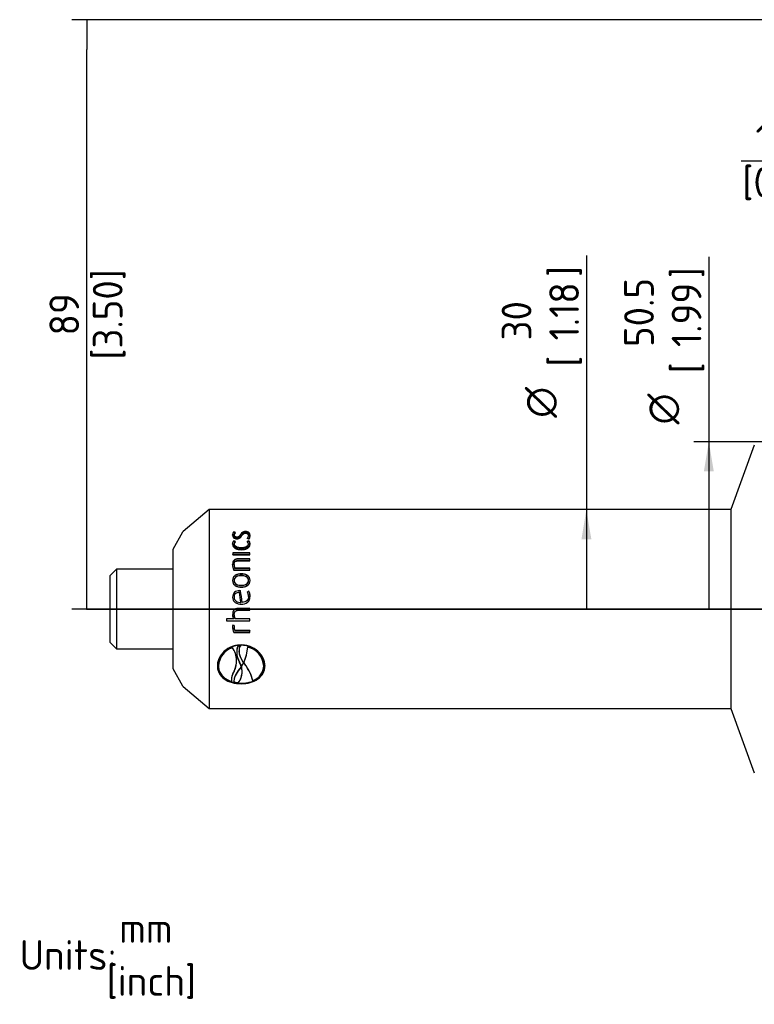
# Paper-space layout 'Invenitec-A4' of a CAD drawing. Header units: millimetres. Extents: x -55 to 247, y -30 to 262.
# Tile 2 of 14: x -49 to 37, y 90 to 206. Entities that reach past the tile are written whole.
import ezdxf
from ezdxf.entities.mleader import LeaderData, LeaderLine
from ezdxf.enums import TextEntityAlignment as Align
from ezdxf.lldxf.tags import DXFTag
from ezdxf.math import Vec2, Vec3

# ---------------------------------------------------------------- set-up
doc = ezdxf.new("R2010")
doc.units = ezdxf.units.MM
for name, color, linetype in [('Default', 7, 'Continuous'), ('DV3_Default', 7, 'Continuous'), ('SRV-X5-A103-B15T', 7, 'Continuous')]:
    doc.layers.add(name, color=color, linetype=linetype)
doc.styles.add('SEACAD_Solid_Edge_ISO', font='seiso.ttf')
doc.styles.add('SEACAD_Solid_Edge_ISO1_Symbols', font='semeci1.ttf')
tags = doc.linetypes.add('CENTER2', pattern=[28.575, 19.05, -3.175, 3.175, -3.175]).pattern_tags.tags
tags[10:11] = [DXFTag(74, 4), DXFTag(75, 0), DXFTag(340, '0'), DXFTag(46, 0.0), DXFTag(50, 0.0), DXFTag(44, 0.0), DXFTag(45, 0.0)]
tags[8:9] = [DXFTag(74, 4), DXFTag(75, 0), DXFTag(340, '0'), DXFTag(46, 0.0), DXFTag(50, 0.0), DXFTag(44, 0.0), DXFTag(45, 0.0)]
tags[6:7] = [DXFTag(74, 4), DXFTag(75, 0), DXFTag(340, '0'), DXFTag(46, 0.0), DXFTag(50, 0.0), DXFTag(44, 0.0), DXFTag(45, 0.0)]
tags[4:5] = [DXFTag(74, 4), DXFTag(75, 0), DXFTag(340, '0'), DXFTag(46, 0.0), DXFTag(50, 0.0), DXFTag(44, 0.0), DXFTag(45, 0.0)]
tags = doc.linetypes.add('HIDDEN2', pattern=[4.7625, 3.175, -1.5875]).pattern_tags.tags
tags[6:7] = [DXFTag(74, 4), DXFTag(75, 0), DXFTag(340, '0'), DXFTag(46, 0.0), DXFTag(50, 0.0), DXFTag(44, 0.0), DXFTag(45, 0.0)]
tags[4:5] = [DXFTag(74, 4), DXFTag(75, 0), DXFTag(340, '0'), DXFTag(46, 0.0), DXFTag(50, 0.0), DXFTag(44, 0.0), DXFTag(45, 0.0)]
doc.dimstyles.new('Rheonics_Publish', dxfattribs={"dimtxt": 3.5, "dimasz": 3.5, "dimexe": 1.75, "dimexo": 0, "dimgap": 0.875, "dimtad": 1, "dimdec": 0, "dimlfac": 1.282051, "dimdsep": 46, "dimtxsty": 'SEACAD_Solid_Edge_ISO', "dimblk1": '_SE_FILLED', "dimblk2": '_SE_FILLED', "dimsah": 1, "dimcen": 1.75, "dimazin": 0, "dimtfac": 0.5, "dimtdec": 3, "dimtmove": 0, "dimatfit": 3, "dimfxl": 1, "dimarcsym": 0})

# ---------------------------------------------------------------- blocks, each defined once
blk = doc.blocks.new('SE6')
at = {"layer": 'DV3_Default', "color": 7, "linetype": 'CENTER2'}
blk.add_line((13.89, 81.53), (195.48, 81.53), dxfattribs=at)
at = {"layer": 'SRV-X5-A103-B15T', "color": 7, "linetype": 'Continuous'}
for p, q in [((92.52, 100.81), (89.76, 93.23)), ((28.33, 93.23), (25.26, 90.65)), ((28.33, 93.23), (28.33, 69.83)), ((89.76, 93.23), (28.33, 93.23)), ((89.76, 93.23), (89.76, 69.83)), ((25.19, 90.57), (24.03, 88.55)), ((31.21, 90.56), (31.21, 90.62)), ((31.37, 90.56), (31.21, 90.62)), ((32.59, 90.6), (32.59, 90.66)), ((31.21, 89.51), (31.21, 89.56)), ((31.37, 89.5), (31.21, 89.56)), ((31.25, 90.23), (31.25, 90.29)), ((31.59, 89.94), (31.59, 90)), ((32, 90.23), (32, 90.29)), ((32.83, 89.87), (33, 89.81)), ((33, 89.56), (32.83, 89.5)), ((32.95, 90.14), (32.95, 90.2)), ((33, 89.51), (33, 89.56)), ((24.03, 88.55), (24.03, 74.51)), ((31.11, 88.14), (31.11, 87.96)), ((33.1, 88.14), (31.11, 88.14)), ((31.26, 89.17), (31.26, 89.22)), ((32.1, 88.69), (32.1, 88.74)), ((32.95, 89.17), (32.95, 89.22)), ((33.1, 87.96), (33.1, 88.14)), ((33.1, 88.09), (31.11, 88.09)), ((31.11, 87.96), (33.1, 87.96)), ((31.73, 87.41), (31.73, 87.45)), ((33.1, 87.45), (31.73, 87.45)), ((33.1, 87.41), (31.73, 87.41)), ((31.74, 87.26), (33.1, 87.26)), ((33.1, 87.26), (33.1, 87.45)), ((17.4, 86.21), (16.62, 85.43)), ((17.4, 86.21), (17.4, 76.85)), ((24.03, 86.21), (17.4, 86.21)), ((31.21, 86.14), (33.1, 86.14)), ((31.26, 86.74), (31.26, 86.78)), ((31.34, 86.31), (31.34, 86.34)), ((33.1, 86.34), (31.34, 86.34)), ((33.1, 86.31), (31.34, 86.31)), ((33.1, 86.14), (33.1, 86.34)), ((16.62, 85.43), (16.62, 77.63)), ((31.26, 84.88), (31.26, 84.9)), ((32.1, 85.65), (32.1, 85.68)), ((32.95, 84.88), (32.95, 84.9)), ((31.9, 83.68), (31.9, 83.69)), ((32.01, 83.68), (32.01, 83.69)), ((32.1, 84.31), (32.1, 84.32)), ((33, 83.63), (32.83, 83.56)), ((33, 83.62), (32.83, 83.55)), ((33, 83.62), (33, 83.63)), ((31.25, 82.93), (31.25, 82.94)), ((32.22, 82.3), (32.22, 82.31)), ((32.95, 83.02), (32.95, 83.03)), ((31.73, 81.6), (31.73, 81.6)), ((33.1, 81.6), (31.73, 81.6)), ((33.1, 81.6), (31.73, 81.6)), ((31.74, 81.38), (31.74, 81.38)), ((31.74, 81.38), (33.1, 81.38)), ((31.74, 81.38), (33.1, 81.38)), ((32.06, 82.29), (32.06, 82.3)), ((33.1, 81.38), (33.1, 81.6)), ((30.37, 80.36), (30.37, 80.14)), ((31.21, 80.36), (30.37, 80.36)), ((30.37, 80.15), (33.1, 80.15)), ((30.37, 80.14), (33.1, 80.14)), ((31.21, 80.37), (31.21, 80.36)), ((31.26, 80.83), (31.26, 80.83)), ((33.1, 80.36), (31.39, 80.36)), ((33.1, 80.14), (33.1, 80.36)), ((31.27, 79.56), (31.09, 79.61)), ((31.26, 79.45), (31.26, 79.44)), ((33.1, 78.98), (31.34, 78.98)), ((33.1, 78.77), (33.1, 78.98)), ((31.21, 78.79), (31.21, 78.77)), ((31.21, 78.79), (33.1, 78.79)), ((31.21, 78.77), (33.1, 78.77)), ((16.62, 77.63), (17.4, 76.85)), ((17.4, 76.85), (24.03, 76.85)), ((31.05, 77.01), (31.06, 76.97)), ((31.69, 77.17), (31.69, 77.13)), ((31.99, 77.19), (31.99, 77.16)), ((32.86, 77.09), (32.86, 77.05)), ((31.56, 75.45), (31.55, 75.48)), ((31.57, 76.4), (31.57, 76.36)), ((24.03, 74.51), (25.19, 72.49)), ((29.4, 74.85), (29.4, 74.81)), ((29.4, 74.76), (29.41, 74.72)), ((32.09, 74.73), (31.9, 74.48)), ((32.09, 74.7), (31.9, 74.44)), ((31.9, 74.48), (31.9, 74.44)), ((32.09, 74.76), (32.09, 74.73)), ((32.09, 74.75), (32.09, 74.7)), ((32.09, 74.73), (32.09, 74.7)), ((32.11, 74.7), (32.11, 74.73)), ((32.19, 74.18), (32.19, 74.22)), ((32.38, 75.21), (32.38, 75.17)), ((32.39, 75.23), (32.39, 75.2)), ((32.39, 75.23), (32.39, 75.19)), ((32.39, 75.2), (32.39, 75.16)), ((32.39, 75.19), (32.39, 75.16)), ((32.39, 75.16), (32.54, 74.96)), ((34.76, 74.89), (34.76, 74.93)), ((31.23, 73.07), (31.23, 73.03)), ((25.26, 72.41), (28.33, 69.83)), ((30.94, 73.03), (30.94, 72.99)), ((32.08, 72.79), (32.08, 72.74)), ((28.33, 69.83), (89.76, 69.83)), ((89.76, 69.83), (92.52, 62.24))]:
    blk.add_line(p, q, dxfattribs=at)
at = {"layer": 'SRV-X5-A103-B15T', "color": 7, "linetype": 'HIDDEN2'}
for p, q in [((31.37, 90.5), (31.37, 90.56)), ((32.59, 90.46), (32.59, 90.52)), ((31.08, 90.22), (31.08, 90.28)), ((31.37, 89.45), (31.37, 89.5)), ((31.59, 89.79), (31.59, 89.85)), ((32.16, 90.17), (32.16, 90.22)), ((32.83, 89.81), (32.83, 89.87)), ((32.83, 89.45), (32.83, 89.5)), ((33, 89.76), (33, 89.81)), ((33.13, 90.14), (33.13, 90.2)), ((31.08, 89.16), (31.08, 89.21)), ((32.1, 88.51), (32.1, 88.56)), ((33.13, 89.16), (33.13, 89.21)), ((31.11, 87.91), (31.11, 87.96)), ((31.11, 87.91), (33.1, 87.91)), ((31.74, 87.22), (31.74, 87.26)), ((31.74, 87.22), (33.1, 87.22)), ((33.1, 87.91), (33.1, 87.96)), ((33.1, 87.22), (33.1, 87.26)), ((31.08, 86.74), (31.08, 86.78)), ((31.21, 86.11), (31.21, 86.14)), ((31.21, 86.11), (33.1, 86.11)), ((33.1, 86.11), (33.1, 86.14)), ((31.08, 84.88), (31.08, 84.9)), ((32.1, 85.45), (32.1, 85.47)), ((33.13, 84.88), (33.13, 84.9)), ((31.88, 83.47), (31.88, 83.49)), ((32.1, 84.1), (32.1, 84.11)), ((32.83, 83.55), (32.83, 83.56)), ((32.83, 83.55), (32.83, 83.55)), ((31.08, 82.93), (31.08, 82.94)), ((33.13, 83.01), (33.13, 83.02)), ((32.1, 82.1), (32.1, 82.1)), ((30.37, 80.37), (30.37, 80.36)), ((31.21, 80.37), (30.37, 80.37)), ((31.08, 80.86), (31.08, 80.86)), ((31.39, 80.37), (31.39, 80.36)), ((33.1, 80.37), (31.39, 80.37)), ((33.1, 80.37), (33.1, 80.36)), ((31.08, 79.46), (31.08, 79.44)), ((31.09, 79.62), (31.09, 79.61)), ((31.27, 79.57), (31.09, 79.62)), ((31.26, 79.43), (31.26, 79.42)), ((31.27, 79.57), (31.27, 79.56)), ((31.34, 79), (31.34, 78.98)), ((33.1, 79), (31.34, 79)), ((33.1, 79), (33.1, 78.98)), ((31.87, 76.52), (31.87, 76.49)), ((32.08, 77.3), (32.08, 77.27)), ((29.29, 74.86), (29.29, 74.81)), ((31.26, 74.23), (31.26, 74.19)), ((31.9, 75.27), (31.9, 75.23)), ((32.09, 74.79), (32.09, 74.76)), ((32.09, 74.79), (32.09, 74.75)), ((32.11, 74.74), (32.11, 74.77)), ((32.11, 74.77), (32.11, 74.73)), ((32.11, 74.74), (32.11, 74.7)), ((32.39, 75.2), (32.53, 75)), ((32.53, 75), (32.54, 74.96)), ((34.76, 74.85), (34.76, 74.81)), ((34.88, 74.86), (34.88, 74.81)), ((30.93, 73.16), (30.93, 73.12)), ((33.45, 73.11), (33.45, 73.07)), ((31.25, 72.94), (31.25, 72.9)), ((31.74, 72.87), (31.75, 72.83))]:
    blk.add_line(p, q, dxfattribs=at)
at = {"layer": 'SRV-X5-A103-B15T', "color": 7, "linetype": 'Continuous'}
for centre, radius, start, end in [((25.46, 90.41), 0.312, 130, 150), ((31.57, 90.28), 0.49, 136.2202, 179.8996), ((31.56, 90.22), 0.486, 135.9932, 176.8265), ((11.06, 29.09), 64.68, 71.7379, 71.8512), ((31.66, 90.27), 0.405, 134.3407, 177.9348), ((31.6, 89.21), 0.526, 137.8168, 179.5528), ((31.6, 89.15), 0.521, 137.5942, 175.8544), ((2.02, 4.82), 89.57, 70.8893, 70.978), ((31.68, 89.21), 0.425, 136.9881, 178.8957), ((32.36, 90.24), 0.593, 321.9129, 356.4144), ((32.52, 89.21), 0.424, 1.0563, 43.066), ((32.37, 90.18), 0.587, 327.0577, 356.3737), ((62.73, 1.25), 93.13, 108.6181, 108.7042), ((32.46, 90.22), 0.675, 322.9094, 358.6324), ((32.6, 89.21), 0.53, 0.5824, 42.0482), ((32.62, 89.16), 0.513, 2.3743, 42.7735), ((32.63, 86.78), 1.56, 180.0927, 204.1558), ((32.4, 86.77), 1.15, 179.4089, 201.6372), ((32.39, 86.73), 1.13, 179.4086, 201.7756), ((-654.14, -17.09), 693.36, 8.24157, 8.34081), ((31.92, 82.38), 1.31, 85.6581, 90.8158), ((31.92, 82.36), 1.32, 85.687, 90.8104), ((-587.69, -9.6), 626.68, 8.43334, 8.56096), ((-579.63, -9.02), 618.63, 8.48911, 8.61756), ((31.81, 83.04), 1.14, 359.4269, 27.0685), ((31.82, 83.05), 1.32, 358.815, 26.319), ((31.83, 83.04), 1.3, 358.8132, 26.484), ((32.19, 80.88), 1.12, 181.1189, 207.8385), ((32.18, 80.88), 1.1, 181.1361, 208.0074), ((32.22, 80.84), 0.962, 180.6672, 210.0157), ((31.56, 79.5), 0.485, 167.1929, 186.975), ((32.7, 79.44), 1.63, 179.5388, 203.6038), ((32.73, 79.43), 1.65, 179.5374, 203.4551), ((32.16, 79.42), 0.899, 170.9459, 180.2316), ((32.15, 79.43), 0.887, 171.7142, 178.9691), ((32.42, 79.4), 1.16, 179.2348, 201.0099), ((31.84, 74.7), 2.44, 108.7387, 176.4016), ((31.84, 74.66), 2.44, 108.732, 176.4123), ((28.91, 75.45), 2.64, 0.6341, 35.9785), ((28.91, 75.42), 2.65, 332.4405, 35.9701), ((33.87, 76.45), 2.3, 161.7672, 181.1786), ((33.88, 76.41), 2.3, 161.7666, 210.839), ((32.08, 74.37), 2.83, 91.7745, 97.9275), ((32.08, 74.33), 2.83, 91.7738, 97.9248), ((28.16, 77.28), 4.7, 334.0351, 357.6229), ((28.16, 77.25), 4.7, 334.0397, 357.6177), ((32.28, 74.67), 2.49, 5.8179, 76.5614), ((32.28, 74.64), 2.48, 4.0453, 76.5692), ((32.9, 73.12), 1.96, 146.753, 183.9276), ((30.17, 74.11), 2.03, 320.9349, 17.15), ((29.46, 73.95), 2.75, 17.0393, 27.7286), ((28.92, 76.94), 3.88, 325.3346, 332.9785), ((30.18, 74.14), 2.02, 2.1854, 16.6363), ((29.14, 72.16), 4.4, 11.9221, 39.4892), ((32.86, 74.88), 1.9, 288.0729, 357.9394), ((32.89, 73.16), 1.95, 180.5086, 183.9205), ((25.46, 72.65), 0.312, 210, 230), ((32.06, 76.64), 3.82, 257.742, 265.2584)]:
    blk.add_arc(centre, radius, start, end, dxfattribs=at)
at = {"layer": 'SRV-X5-A103-B15T', "color": 7, "linetype": 'HIDDEN2'}
for centre, radius, start, end in [((31.65, 90.21), 0.401, 134.1014, 177.8899), ((11.06, 29.09), 64.68, 71.7, 71.7379), ((31.56, 90.22), 0.486, 176.8265, 179.8603), ((31.68, 89.16), 0.421, 136.7623, 178.854), ((2.02, 4.82), 89.57, 70.8684, 70.8893), ((32.37, 90.18), 0.587, 321.6982, 327.0577), ((6.85, 15.07), 79.13, 70.7048, 70.8347), ((62.73, 1.25), 93.13, 108.7042, 108.7258), ((32.53, 89.16), 0.42, 1.098, 43.2917), ((32.47, 90.16), 0.667, 322.6961, 358.6067), ((31.6, 89.15), 0.521, 175.8544, 179.5152), ((32.62, 89.16), 0.513, 0.1173, 2.3743), ((32.61, 86.75), 1.54, 180.1018, 204.3046), ((-644.88, -16.41), 684.09, 8.29609, 8.39601), ((31.82, 83.03), 1.13, 359.43, 27.2369), ((32.21, 80.84), 0.951, 180.6809, 210.1981), ((31.55, 79.51), 0.474, 166.5706, 187.1281), ((32.15, 79.43), 0.887, 178.9691, 180.2329), ((32.41, 79.41), 1.15, 179.2323, 201.1454), ((32.15, 79.43), 0.887, 170.8857, 171.7142), ((28.91, 75.45), 2.64, 332.4328, 0.6341), ((33.87, 76.45), 2.3, 181.1786, 210.8381), ((32.89, 73.16), 1.95, 146.7211, 180.5086), ((30.18, 74.14), 2.02, 320.8854, 2.1854), ((29.46, 73.99), 2.75, 17.0469, 27.7357), ((28.92, 76.97), 3.88, 325.3198, 332.9704), ((30.18, 74.14), 2.02, 16.6363, 17.1708), ((29.14, 72.2), 4.4, 11.9441, 39.5052), ((32.86, 74.92), 1.9, 288.0231, 357.9325), ((32.28, 74.67), 2.49, 4.0561, 5.8179), ((32.06, 76.68), 3.83, 257.763, 265.2673)]:
    blk.add_arc(centre, radius, start, end, dxfattribs=at)
at = {"layer": 'SRV-X5-A103-B15T', "color": 7, "linetype": 'Continuous'}
for points, knots in [([(32.59, 90.66), (32.44, 90.66), (32.29, 90.62), (32.1, 90.47), (32.05, 90.38), (32, 90.29)], [0, 0, 0, 0, 0.5, 0.5, 1, 1, 1, 1]), ([(32.59, 90.6), (32.44, 90.6), (32.29, 90.56), (32.1, 90.41), (32.05, 90.32), (32, 90.23)], [0, 0, 0, 0, 0.5, 0.5, 1, 1, 1, 1]), ([(32.16, 90.22), (32.2, 90.29), (32.24, 90.36), (32.34, 90.45), (32.38, 90.48), (32.47, 90.51), (32.53, 90.52), (32.59, 90.52)], [0, 0, 0, 0, 0.5, 0.5, 0.75, 0.75, 1, 1, 1, 1]), ([(33.13, 90.2), (33.13, 90.31), (33.1, 90.43), (32.97, 90.56), (32.9, 90.6), (32.76, 90.65), (32.67, 90.66), (32.59, 90.66)], [0, 0, 0, 0, 0.5, 0.5, 0.75, 0.75, 1, 1, 1, 1]), ([(33.13, 90.17), (33.13, 90.27), (33.1, 90.37), (32.97, 90.5), (32.9, 90.54), (32.76, 90.59), (32.67, 90.6), (32.59, 90.6)], [0.041958, 0.041958, 0.041958, 0.041958, 0.5, 0.5, 0.75, 0.75, 1, 1, 1, 1]), ([(32.59, 90.52), (32.63, 90.52), (32.67, 90.51), (32.71, 90.5), (32.75, 90.49), (32.78, 90.48), (32.81, 90.46), (32.84, 90.45), (32.86, 90.43), (32.88, 90.41), (32.9, 90.38), (32.92, 90.35), (32.93, 90.31), (32.95, 90.28), (32.95, 90.24), (32.95, 90.2)], [0, 0, 0, 0, 0.194014, 0.194014, 0.194014, 0.355281, 0.355281, 0.355281, 0.515947, 0.515947, 0.515947, 0.745283, 0.745283, 0.745283, 1, 1, 1, 1]), ([(31.08, 90.28), (31.08, 90.18), (31.11, 90.07), (31.28, 89.9), (31.43, 89.85), (31.59, 89.85)], [0, 0, 0, 0, 0.5, 0.5, 1, 1, 1, 1]), ([(31.59, 90), (31.55, 90), (31.51, 90.01), (31.47, 90.02), (31.44, 90.03), (31.4, 90.04), (31.38, 90.06), (31.35, 90.07), (31.33, 90.09), (31.31, 90.11), (31.29, 90.14), (31.28, 90.16), (31.27, 90.19), (31.26, 90.22), (31.25, 90.25), (31.25, 90.29)], [0, 0, 0, 0, 0.193798, 0.193798, 0.193798, 0.383419, 0.383419, 0.383419, 0.554943, 0.554943, 0.554943, 0.747444, 0.747444, 0.747444, 1, 1, 1, 1]), ([(31.59, 89.94), (31.55, 89.95), (31.51, 89.95), (31.47, 89.96), (31.44, 89.97), (31.4, 89.98), (31.38, 90), (31.35, 90.02), (31.33, 90.04), (31.31, 90.06), (31.29, 90.08), (31.28, 90.11), (31.27, 90.13), (31.26, 90.16), (31.25, 90.2), (31.25, 90.23)], [0, 0, 0, 0, 0.195659, 0.195659, 0.195659, 0.387082, 0.387082, 0.387082, 0.559453, 0.559453, 0.559453, 0.75248, 0.75248, 0.75248, 1, 1, 1, 1]), ([(32, 90.29), (31.96, 90.22), (31.92, 90.15), (31.83, 90.07), (31.79, 90.04), (31.69, 90.01), (31.64, 90), (31.59, 90)], [0, 0, 0, 0, 0.5, 0.5, 0.75, 0.75, 1, 1, 1, 1]), ([(32, 90.23), (31.96, 90.16), (31.92, 90.1), (31.83, 90.01), (31.79, 89.98), (31.69, 89.95), (31.64, 89.95), (31.59, 89.94)], [0, 0, 0, 0, 0.5, 0.5, 0.75, 0.75, 1, 1, 1, 1]), ([(31.59, 89.85), (31.73, 89.85), (31.87, 89.89), (32.06, 90.04), (32.11, 90.13), (32.16, 90.22)], [0, 0, 0, 0, 0.5, 0.5, 1, 1, 1, 1]), ([(31.08, 89.21), (31.08, 89.02), (31.2, 88.83), (31.6, 88.6), (31.85, 88.56), (32.1, 88.56)], [0, 0, 0, 0, 0.5, 0.5, 1, 1, 1, 1]), ([(32.1, 88.74), (31.91, 88.74), (31.7, 88.76), (31.45, 88.88), (31.38, 88.94), (31.28, 89.07), (31.26, 89.15), (31.26, 89.22)], [0, 0, 0, 0, 0.5, 0.5, 0.75, 0.75, 1, 1, 1, 1]), ([(32.1, 88.69), (31.91, 88.69), (31.7, 88.71), (31.45, 88.83), (31.38, 88.89), (31.28, 89.02), (31.26, 89.1), (31.26, 89.17)], [0, 0, 0, 0, 0.5, 0.5, 0.75, 0.75, 1, 1, 1, 1]), ([(32.95, 89.22), (32.94, 89.15), (32.92, 89.07), (32.82, 88.94), (32.75, 88.88), (32.5, 88.76), (32.3, 88.74), (32.1, 88.74)], [0, 0, 0, 0, 0.25, 0.25, 0.5, 0.5, 1, 1, 1, 1]), ([(32.1, 88.56), (32.35, 88.56), (32.61, 88.6), (32.91, 88.77), (32.99, 88.85), (33.11, 89.02), (33.13, 89.12), (33.13, 89.21)], [0, 0, 0, 0, 0.5, 0.5, 0.75, 0.75, 1, 1, 1, 1]), ([(32.95, 89.17), (32.94, 89.1), (32.92, 89.02), (32.82, 88.89), (32.75, 88.83), (32.5, 88.71), (32.3, 88.69), (32.1, 88.69)], [0, 0, 0, 0, 0.25, 0.25, 0.5, 0.5, 1, 1, 1, 1]), ([(31.73, 87.45), (31.64, 87.44), (31.54, 87.43), (31.37, 87.37), (31.29, 87.32), (31.11, 87.12), (31.08, 86.95), (31.08, 86.78)], [0, 0, 0, 0, 0.25, 0.25, 0.5, 0.5, 1, 1, 1, 1]), ([(31.73, 87.41), (31.64, 87.4), (31.54, 87.39), (31.37, 87.33), (31.29, 87.28), (31.12, 87.09), (31.08, 86.93), (31.08, 86.77)], [0, 0, 0, 0, 0.25, 0.25, 0.5, 0.5, 0.9792721, 0.9792721, 0.9792721, 0.9792721]), ([(31.26, 86.78), (31.26, 86.83), (31.26, 86.87), (31.27, 86.92), (31.28, 86.97), (31.3, 87.01), (31.32, 87.06), (31.34, 87.09), (31.37, 87.12), (31.4, 87.15), (31.44, 87.18), (31.48, 87.2), (31.52, 87.22), (31.56, 87.24), (31.61, 87.25), (31.65, 87.25), (31.68, 87.26), (31.71, 87.26), (31.74, 87.26)], [0, 0, 0, 0, 0.193092, 0.193092, 0.193092, 0.388198, 0.388198, 0.388198, 0.55654, 0.55654, 0.55654, 0.724949, 0.724949, 0.724949, 0.893342, 0.893342, 0.893342, 1, 1, 1, 1]), ([(32.1, 85.68), (31.86, 85.67), (31.6, 85.63), (31.3, 85.44), (31.21, 85.35), (31.1, 85.14), (31.08, 85.02), (31.08, 84.9)], [0, 0, 0, 0, 0.5, 0.5, 0.75, 0.75, 1, 1, 1, 1]), ([(32.1, 85.65), (31.86, 85.65), (31.6, 85.61), (31.3, 85.41), (31.21, 85.33), (31.1, 85.12), (31.08, 85.01), (31.08, 84.89)], [0, 0, 0, 0, 0.5, 0.5, 0.75, 0.75, 0.9926267, 0.9926267, 0.9926267, 0.9926267]), ([(31.08, 84.9), (31.08, 84.78), (31.1, 84.67), (31.21, 84.45), (31.3, 84.36), (31.6, 84.16), (31.86, 84.12), (32.1, 84.11)], [0, 0, 0, 0, 0.25, 0.25, 0.5, 0.5, 1, 1, 1, 1]), ([(32.1, 85.47), (31.91, 85.47), (31.71, 85.45), (31.45, 85.31), (31.38, 85.25), (31.28, 85.09), (31.26, 85), (31.26, 84.9)], [0, 0, 0, 0, 0.5, 0.5, 0.75, 0.75, 1, 1, 1, 1]), ([(31.26, 84.9), (31.26, 84.81), (31.28, 84.71), (31.38, 84.55), (31.45, 84.49), (31.71, 84.35), (31.91, 84.33), (32.1, 84.32)], [0, 0, 0, 0, 0.25, 0.25, 0.5, 0.5, 1, 1, 1, 1]), ([(31.26, 84.88), (31.26, 84.79), (31.28, 84.69), (31.38, 84.53), (31.45, 84.47), (31.71, 84.33), (31.91, 84.31), (32.1, 84.31)], [0, 0, 0, 0, 0.25, 0.25, 0.5, 0.5, 1, 1, 1, 1]), ([(33.13, 84.9), (33.13, 85.02), (33.11, 85.14), (33, 85.35), (32.91, 85.44), (32.6, 85.63), (32.35, 85.67), (32.1, 85.68)], [0, 0, 0, 0, 0.25, 0.25, 0.5, 0.5, 1, 1, 1, 1]), ([(33.13, 84.89), (33.13, 85.01), (33.11, 85.12), (33, 85.32), (32.91, 85.41), (32.6, 85.61), (32.35, 85.65), (32.1, 85.65)], [0.0083541, 0.0083541, 0.0083541, 0.0083541, 0.25, 0.25, 0.5, 0.5, 1, 1, 1, 1]), ([(32.95, 84.9), (32.95, 85), (32.93, 85.09), (32.83, 85.25), (32.75, 85.31), (32.5, 85.45), (32.3, 85.47), (32.1, 85.47)], [0, 0, 0, 0, 0.25, 0.25, 0.5, 0.5, 1, 1, 1, 1]), ([(32.1, 84.11), (32.35, 84.12), (32.6, 84.16), (32.91, 84.36), (33, 84.45), (33.11, 84.66), (33.13, 84.78), (33.13, 84.9)], [0, 0, 0, 0, 0.5, 0.5, 0.75, 0.75, 1, 1, 1, 1]), ([(32.1, 84.32), (32.3, 84.33), (32.5, 84.35), (32.75, 84.49), (32.83, 84.55), (32.93, 84.72), (32.95, 84.81), (32.95, 84.9)], [0, 0, 0, 0, 0.5, 0.5, 0.75, 0.75, 1, 1, 1, 1]), ([(32.1, 84.31), (32.3, 84.31), (32.49, 84.33), (32.75, 84.47), (32.83, 84.53), (32.93, 84.69), (32.95, 84.79), (32.95, 84.88)], [0, 0, 0, 0, 0.5, 0.5, 0.75, 0.75, 1, 1, 1, 1]), ([(31.9, 83.69), (31.68, 83.69), (31.47, 83.64), (31.23, 83.43), (31.17, 83.35), (31.09, 83.15), (31.08, 83.04), (31.08, 82.94)], [0, 0, 0, 0, 0.5, 0.5, 0.75, 0.75, 1, 1, 1, 1]), ([(31.9, 83.68), (31.68, 83.68), (31.47, 83.63), (31.23, 83.42), (31.17, 83.33), (31.09, 83.14), (31.08, 83.03), (31.08, 82.93)], [0, 0, 0, 0, 0.5, 0.5, 0.75, 0.75, 1, 1, 1, 1]), ([(31.88, 83.49), (31.83, 83.49), (31.78, 83.48), (31.72, 83.47), (31.65, 83.46), (31.57, 83.44), (31.51, 83.41), (31.46, 83.38), (31.42, 83.35), (31.38, 83.31), (31.35, 83.28), (31.32, 83.23), (31.3, 83.19), (31.28, 83.14), (31.26, 83.09), (31.26, 83.04), (31.25, 83.01), (31.25, 82.97), (31.25, 82.94)], [0, 0, 0, 0, 0.166755, 0.166755, 0.166755, 0.406192, 0.406192, 0.406192, 0.567934, 0.567934, 0.567934, 0.72967, 0.72967, 0.72967, 0.892007, 0.892007, 0.892007, 1, 1, 1, 1]), ([(31.08, 82.94), (31.08, 82.81), (31.1, 82.69), (31.21, 82.47), (31.29, 82.37), (31.6, 82.15), (31.85, 82.11), (32.1, 82.1)], [0, 0, 0, 0, 0.25, 0.25, 0.5, 0.5, 1, 1, 1, 1]), ([(31.25, 82.94), (31.25, 82.74), (31.35, 82.56), (31.67, 82.34), (31.86, 82.31), (32.06, 82.3)], [0, 0, 0, 0, 0.5, 0.5, 1, 1, 1, 1]), ([(31.25, 82.93), (31.25, 82.74), (31.35, 82.55), (31.67, 82.34), (31.86, 82.3), (32.06, 82.29)], [0, 0, 0, 0, 0.5, 0.5, 1, 1, 1, 1]), ([(32.1, 82.1), (32.37, 82.11), (32.64, 82.16), (32.94, 82.41), (33.02, 82.52), (33.11, 82.76), (33.13, 82.89), (33.13, 83.02)], [0, 0, 0, 0, 0.5, 0.5, 0.75, 0.75, 1, 1, 1, 1]), ([(32.95, 83.03), (32.95, 82.84), (32.89, 82.64), (32.61, 82.38), (32.41, 82.33), (32.22, 82.31)], [0, 0, 0, 0, 0.5, 0.5, 1, 1, 1, 1]), ([(32.95, 83.02), (32.95, 82.83), (32.89, 82.63), (32.61, 82.37), (32.41, 82.32), (32.22, 82.3)], [0, 0, 0, 0, 0.5, 0.5, 1, 1, 1, 1]), ([(31.73, 81.6), (31.64, 81.59), (31.54, 81.58), (31.37, 81.51), (31.29, 81.46), (31.12, 81.24), (31.08, 81.04), (31.08, 80.86)], [0, 0, 0, 0, 0.25, 0.25, 0.5, 0.5, 1, 1, 1, 1]), ([(31.26, 80.83), (31.26, 80.88), (31.27, 80.93), (31.28, 80.98), (31.29, 81.05), (31.31, 81.11), (31.34, 81.17), (31.36, 81.21), (31.39, 81.25), (31.43, 81.28), (31.46, 81.3), (31.5, 81.33), (31.54, 81.34), (31.59, 81.36), (31.65, 81.37), (31.7, 81.38), (31.71, 81.38), (31.73, 81.38), (31.74, 81.38)], [0, 0, 0, 0, 0.187615, 0.187615, 0.187615, 0.431464, 0.431464, 0.431464, 0.591642, 0.591642, 0.591642, 0.751885, 0.751885, 0.751885, 0.949139, 0.949139, 0.949139, 1, 1, 1, 1]), ([(31.26, 80.83), (31.26, 80.88), (31.27, 80.94), (31.28, 80.99), (31.29, 81.05), (31.31, 81.12), (31.34, 81.18), (31.36, 81.21), (31.39, 81.25), (31.43, 81.28), (31.46, 81.31), (31.5, 81.33), (31.54, 81.35), (31.59, 81.37), (31.65, 81.38), (31.7, 81.38), (31.71, 81.38), (31.73, 81.38), (31.74, 81.38)], [0, 0, 0, 0, 0.190235, 0.190235, 0.190235, 0.430767, 0.430767, 0.430767, 0.590913, 0.590913, 0.590913, 0.751066, 0.751066, 0.751066, 0.950249, 0.950249, 0.950249, 1, 1, 1, 1]), ([(32.08, 77.27), (31.9, 77.26), (31.71, 77.25), (31.36, 77.19), (31.18, 77.14), (30.67, 76.94), (30.37, 76.75), (29.85, 76.28), (29.64, 76.01), (29.43, 75.57), (29.37, 75.41), (29.3, 75.11), (29.29, 74.96), (29.29, 74.81)], [0, 0, 0, 0, 0.125, 0.125, 0.25, 0.25, 0.5, 0.5, 0.75, 0.75, 0.875, 0.875, 1, 1, 1, 1]), ([(32.38, 75.17), (32.18, 75.46), (32.01, 75.77), (31.89, 76.27), (31.87, 76.45), (31.88, 76.81), (31.92, 76.98), (31.99, 77.16)], [0, 0, 0, 0, 0.5, 0.5, 0.75, 0.75, 1, 1, 1, 1]), ([(32.38, 75.21), (32.18, 75.5), (32.01, 75.81), (31.9, 76.27), (31.88, 76.39), (31.87, 76.52)], [0, 0, 0, 0, 0.5, 0.5, 0.6822451, 0.6822451, 0.6822451, 0.6822451]), ([(34.88, 74.81), (34.87, 74.96), (34.86, 75.12), (34.79, 75.42), (34.73, 75.57), (34.52, 76.01), (34.32, 76.28), (33.8, 76.75), (33.49, 76.94), (32.98, 77.14), (32.8, 77.19), (32.45, 77.25), (32.26, 77.26), (32.08, 77.27)], [0, 0, 0, 0, 0.125, 0.125, 0.25, 0.25, 0.5, 0.5, 0.75, 0.75, 0.875, 0.875, 1, 1, 1, 1]), ([(29.29, 74.83), (29.29, 74.69), (29.31, 74.55), (29.38, 74.28), (29.43, 74.14), (29.64, 73.76), (29.85, 73.53), (30.37, 73.17), (30.68, 73.03), (31.18, 72.89), (31.36, 72.85), (31.72, 72.81), (31.9, 72.8), (32.08, 72.79)], [0.0072651, 0.0072651, 0.0072651, 0.0072651, 0.125, 0.125, 0.25, 0.25, 0.5, 0.5, 0.75, 0.75, 0.875, 0.875, 1, 1, 1, 1]), ([(29.29, 74.81), (29.29, 74.66), (29.3, 74.51), (29.38, 74.23), (29.43, 74.09), (29.64, 73.71), (29.84, 73.48), (30.36, 73.11), (30.67, 72.97), (31.18, 72.83), (31.36, 72.79), (31.72, 72.75), (31.9, 72.74), (32.08, 72.74)], [0, 0, 0, 0, 0.125, 0.125, 0.25, 0.25, 0.5, 0.5, 0.75, 0.75, 0.875, 0.875, 1, 1, 1, 1]), ([(29.4, 74.81), (29.41, 74.6), (29.44, 74.41), (29.58, 74.03), (29.69, 73.85), (29.96, 73.54), (30.12, 73.39), (30.5, 73.16), (30.72, 73.06), (30.94, 72.99)], [0, 0, 0, 0, 0.25, 0.25, 0.5, 0.5, 0.75, 0.75, 1, 1, 1, 1]), ([(31.9, 74.44), (31.69, 74.2), (31.51, 73.94), (31.27, 73.42), (31.21, 73.16), (31.25, 72.9)], [0, 0, 0, 0, 0.5, 0.5, 1, 1, 1, 1]), ([(31.9, 74.48), (31.69, 74.23), (31.51, 73.98), (31.29, 73.5), (31.23, 73.28), (31.24, 73.07)], [0, 0, 0, 0, 0.5, 0.5, 0.9151282, 0.9151282, 0.9151282, 0.9151282]), ([(32.08, 72.79), (32.26, 72.8), (32.45, 72.81), (32.81, 72.85), (32.98, 72.89), (33.49, 73.03), (33.8, 73.17), (34.31, 73.53), (34.52, 73.76), (34.73, 74.14), (34.79, 74.28), (34.86, 74.55), (34.87, 74.7), (34.87, 74.84)], [0, 0, 0, 0, 0.125, 0.125, 0.25, 0.25, 0.5, 0.5, 0.75, 0.75, 0.875, 0.875, 0.9951798, 0.9951798, 0.9951798, 0.9951798]), ([(32.08, 72.74), (32.26, 72.74), (32.45, 72.75), (32.81, 72.8), (32.98, 72.83), (33.49, 72.97), (33.79, 73.11), (34.32, 73.48), (34.52, 73.71), (34.73, 74.1), (34.79, 74.23), (34.86, 74.52), (34.87, 74.66), (34.88, 74.81)], [0, 0, 0, 0, 0.125, 0.125, 0.25, 0.25, 0.5, 0.5, 0.75, 0.75, 0.875, 0.875, 1, 1, 1, 1])]:
    blk.add_open_spline(points, degree=3, knots=knots, dxfattribs=at)
at = {"layer": 'SRV-X5-A103-B15T', "color": 7, "linetype": 'HIDDEN2'}
for points, knots in [([(32.16, 90.17), (32.2, 90.23), (32.24, 90.3), (32.34, 90.39), (32.38, 90.42), (32.47, 90.45), (32.53, 90.46), (32.59, 90.46)], [0, 0, 0, 0, 0.5, 0.5, 0.75, 0.75, 1, 1, 1, 1]), ([(32.59, 90.46), (32.63, 90.46), (32.67, 90.45), (32.72, 90.44), (32.75, 90.43), (32.78, 90.42), (32.81, 90.4), (32.84, 90.39), (32.86, 90.37), (32.88, 90.35), (32.9, 90.32), (32.92, 90.29), (32.94, 90.25), (32.95, 90.22), (32.95, 90.18), (32.95, 90.14)], [0, 0, 0, 0, 0.195845, 0.195845, 0.195845, 0.357847, 0.357847, 0.357847, 0.51927, 0.51927, 0.51927, 0.747915, 0.747915, 0.747915, 1, 1, 1, 1]), ([(31.08, 90.22), (31.08, 90.12), (31.11, 90.01), (31.29, 89.84), (31.43, 89.79), (31.59, 89.79)], [0, 0, 0, 0, 0.5, 0.5, 1, 1, 1, 1]), ([(31.59, 89.79), (31.73, 89.79), (31.87, 89.83), (32.06, 89.98), (32.11, 90.08), (32.16, 90.17)], [0, 0, 0, 0, 0.5, 0.5, 1, 1, 1, 1]), ([(31.08, 89.16), (31.08, 88.97), (31.2, 88.78), (31.6, 88.55), (31.85, 88.52), (32.1, 88.51)], [0, 0, 0, 0, 0.5, 0.5, 1, 1, 1, 1]), ([(32.1, 88.51), (32.35, 88.52), (32.61, 88.55), (32.91, 88.72), (32.99, 88.8), (33.11, 88.97), (33.13, 89.06), (33.13, 89.16)], [0, 0, 0, 0, 0.5, 0.5, 0.75, 0.75, 1, 1, 1, 1]), ([(31.26, 86.74), (31.26, 86.79), (31.26, 86.84), (31.27, 86.88), (31.28, 86.93), (31.3, 86.98), (31.32, 87.02), (31.34, 87.05), (31.37, 87.09), (31.4, 87.11), (31.44, 87.14), (31.48, 87.16), (31.52, 87.18), (31.56, 87.2), (31.61, 87.21), (31.65, 87.21), (31.68, 87.22), (31.71, 87.22), (31.74, 87.22)], [0, 0, 0, 0, 0.191866, 0.191866, 0.191866, 0.385725, 0.385725, 0.385725, 0.553964, 0.553964, 0.553964, 0.722235, 0.722235, 0.722235, 0.891223, 0.891223, 0.891223, 1, 1, 1, 1]), ([(31.08, 84.88), (31.08, 84.76), (31.1, 84.64), (31.21, 84.43), (31.3, 84.34), (31.6, 84.14), (31.86, 84.1), (32.1, 84.1)], [0, 0, 0, 0, 0.25, 0.25, 0.5, 0.5, 1, 1, 1, 1]), ([(32.1, 85.45), (31.91, 85.44), (31.71, 85.42), (31.45, 85.29), (31.38, 85.23), (31.28, 85.07), (31.26, 84.97), (31.26, 84.88)], [0, 0, 0, 0, 0.5, 0.5, 0.75, 0.75, 1, 1, 1, 1]), ([(32.95, 84.88), (32.95, 84.97), (32.93, 85.07), (32.83, 85.23), (32.75, 85.29), (32.5, 85.42), (32.3, 85.44), (32.1, 85.45)], [0, 0, 0, 0, 0.25, 0.25, 0.5, 0.5, 1, 1, 1, 1]), ([(32.1, 84.1), (32.35, 84.1), (32.6, 84.14), (32.91, 84.34), (33, 84.43), (33.11, 84.64), (33.13, 84.76), (33.13, 84.88)], [0, 0, 0, 0, 0.5, 0.5, 0.75, 0.75, 1, 1, 1, 1]), ([(31.88, 83.47), (31.83, 83.47), (31.78, 83.47), (31.72, 83.46), (31.65, 83.45), (31.57, 83.43), (31.51, 83.39), (31.46, 83.37), (31.42, 83.34), (31.38, 83.3), (31.35, 83.27), (31.32, 83.22), (31.3, 83.18), (31.28, 83.13), (31.26, 83.08), (31.26, 83.03), (31.25, 83), (31.25, 82.96), (31.25, 82.93)], [0, 0, 0, 0, 0.165583, 0.165583, 0.165583, 0.406311, 0.406311, 0.406311, 0.568259, 0.568259, 0.568259, 0.730263, 0.730263, 0.730263, 0.891946, 0.891946, 0.891946, 1, 1, 1, 1]), ([(31.08, 82.93), (31.08, 82.8), (31.1, 82.68), (31.21, 82.46), (31.3, 82.36), (31.6, 82.15), (31.85, 82.1), (32.1, 82.1)], [0, 0, 0, 0, 0.25, 0.25, 0.5, 0.5, 1, 1, 1, 1]), ([(32.1, 82.1), (32.36, 82.1), (32.64, 82.15), (32.94, 82.4), (33.02, 82.51), (33.11, 82.75), (33.13, 82.88), (33.13, 83.01)], [0, 0, 0, 0, 0.5, 0.5, 0.75, 0.75, 1, 1, 1, 1]), ([(31.42, 81.53), (31.35, 81.5), (31.29, 81.45), (31.12, 81.24), (31.08, 81.05), (31.08, 80.86)], [0.2897517, 0.2897517, 0.2897517, 0.2897517, 0.5, 0.5, 1, 1, 1, 1]), ([(32.08, 77.3), (31.9, 77.29), (31.71, 77.28), (31.36, 77.22), (31.18, 77.17), (30.68, 76.97), (30.36, 76.78), (29.85, 76.32), (29.64, 76.05), (29.43, 75.61), (29.38, 75.46), (29.3, 75.16), (29.29, 75.01), (29.29, 74.86)], [0, 0, 0, 0, 0.125, 0.125, 0.25, 0.25, 0.5, 0.5, 0.75, 0.75, 0.875, 0.875, 1, 1, 1, 1]), ([(31.87, 76.52), (31.87, 76.57), (31.87, 76.62), (31.88, 76.84), (31.92, 77.02), (31.99, 77.19)], [0.6822451, 0.6822451, 0.6822451, 0.6822451, 0.75, 0.75, 1, 1, 1, 1]), ([(34.88, 74.86), (34.87, 75.01), (34.86, 75.16), (34.78, 75.46), (34.73, 75.61), (34.52, 76.05), (34.31, 76.32), (33.79, 76.79), (33.48, 76.97), (32.98, 77.17), (32.8, 77.22), (32.45, 77.28), (32.26, 77.29), (32.08, 77.3)], [0, 0, 0, 0, 0.125, 0.125, 0.25, 0.25, 0.5, 0.5, 0.75, 0.75, 0.875, 0.875, 1, 1, 1, 1]), ([(29.41, 74.76), (29.42, 74.58), (29.45, 74.41), (29.58, 74.06), (29.68, 73.89), (29.95, 73.57), (30.12, 73.43), (30.5, 73.2), (30.71, 73.1), (30.94, 73.03)], [0.0357345, 0.0357345, 0.0357345, 0.0357345, 0.25, 0.25, 0.5, 0.5, 0.75, 0.75, 1, 1, 1, 1])]:
    blk.add_open_spline(points, degree=3, knots=knots, dxfattribs=at)
for points in [[(33.13, 90.14), (33.13, 90.15), (33.13, 90.16), (33.13, 90.17)], [(31.08, 86.77), (31.08, 86.76), (31.08, 86.75), (31.08, 86.74)], [(31.08, 84.89), (31.08, 84.89), (31.08, 84.88), (31.08, 84.88)], [(33.13, 84.88), (33.13, 84.88), (33.13, 84.89), (33.13, 84.89)], [(29.29, 74.86), (29.29, 74.85), (29.29, 74.84), (29.29, 74.83)], [(34.87, 74.84), (34.88, 74.85), (34.88, 74.85), (34.88, 74.86)], [(31.24, 73.07), (31.24, 73.03), (31.24, 72.98), (31.25, 72.94)]]:
    blk.add_open_spline(points, degree=3, dxfattribs=at)
at = {"layer": 'SRV-X5-A103-B15T', "color": 7, "linetype": 'Continuous'}
for points in [[(31.73, 81.6), (31.65, 81.59), (31.57, 81.59), (31.49, 81.56)], [(29.4, 74.85), (29.4, 74.82), (29.4, 74.79), (29.41, 74.76)]]:
    blk.add_open_spline(points, degree=3, dxfattribs=at)
blk = doc.blocks.new('_SE_FILLED')
at = {"color": 0}
blk.add_line((0, 0), (-1, 0), dxfattribs=at)
blk.add_solid([(0, 0), (-1, -0.1665), (-1, 0.1665), (0, 0)], dxfattribs=at)
blk = doc.blocks.new('DMBLK63')
at = {"layer": 'Default', "color": 0, "linetype": 'Continuous', "lineweight": -2, "transparency": 16777216}
for p, q in [((54.75, 206.21), (-43.25, 206.21)), ((-41.5, 140.33), (-41.5, 202.71)), ((140.08, 136.83), (-43.25, 136.83))]:
    blk.add_line(p, q, dxfattribs=at)
at = {"layer": 'Defpoints', "color": 0, "linetype": 'Continuous', "transparency": 16777216}
for p in [(-41.5, 206.21), (54.75, 206.21), (140.08, 136.83)]:
    blk.add_point(p, dxfattribs=at)
at = {"layer": 'Default', "color": 0, "linetype": 'Continuous', "lineweight": -2, "transparency": 16777216, "xscale": 3.5, "yscale": 3.5, "zscale": 3.5}
for p, rotation in [((-41.5, 206.21), 90), ((-41.5, 136.83), 270)]:
    blk.add_blockref('_SE_FILLED', p, dxfattribs=dict(at, rotation=rotation))
at = {"layer": 'Default', "color": 0, "linetype": 'Continuous', "transparency": 16777216, "char_height": 3.5, "attachment_point": 5, "rotation": 90, "style": 'SEACAD_Solid_Edge_ISO'}
for s, insert in [('[3.50]', (-38.86, 171.52)), ('\\A1;89', (-44.15, 171.52))]:
    blk.add_mtext(s, dxfattribs=dict(at, insert=insert))
blk = doc.blocks.new('GDimGGroup')
at = {"layer": 'Default', "linetype": 'Continuous'}
blk.add_hatch(color=7, dxfattribs=at).paths.add_polyline_path([(86.58, 97.72), (87.75, 97.72), (87.16, 101.22)])
at = {"layer": 'Default', "color": 7, "linetype": 'Continuous'}
for p, q in [((87.16, 122.98), (87.16, 81.53)), ((93.94, 101.22), (85.41, 101.22))]:
    blk.add_line(p, q, dxfattribs=at)
for s, style, p in [('50.5', 'SEACAD_Solid_Edge_ISO', (77.19, 112.37)), (']', 'SEACAD_Solid_Edge_ISO', (82.79, 120.48)), ('1.99', 'SEACAD_Solid_Edge_ISO', (82.79, 112.37)), ('[', 'SEACAD_Solid_Edge_ISO', (82.79, 109.26)), ('O', 'SEACAD_Solid_Edge_ISO1_Symbols', (79.99, 103.27))]:
    blk.add_text(s, height=3.5, rotation=90, dxfattribs=dict(at, style=style)).set_placement(p, align=Align.TOP_LEFT)
blk = doc.blocks.new('GDimGGroup1')
at = {"layer": 'Default', "linetype": 'Continuous'}
blk.add_hatch(color=7, dxfattribs=at).paths.add_polyline_path([(72.16, 89.73), (73.33, 89.73), (72.74, 93.23)])
at = {"layer": 'Default', "color": 7, "linetype": 'Continuous'}
for p, q in [((72.74, 123.13), (72.74, 81.53)), ((89.76, 93.23), (70.99, 93.23))]:
    blk.add_line(p, q, dxfattribs=at)
for s, style, p in [(']', 'SEACAD_Solid_Edge_ISO', (68.37, 120.63)), ('1.18', 'SEACAD_Solid_Edge_ISO', (68.37, 113.15)), ('30', 'SEACAD_Solid_Edge_ISO', (62.77, 113.15)), ('[', 'SEACAD_Solid_Edge_ISO', (68.37, 110.05)), ('O', 'SEACAD_Solid_Edge_ISO1_Symbols', (65.57, 104.05))]:
    blk.add_text(s, height=3.5, rotation=90, dxfattribs=dict(at, style=style)).set_placement(p, align=Align.TOP_LEFT)
blk = doc.blocks.new('DMBLK66')
at = {"layer": 'Default', "color": 0, "linetype": 'Continuous', "lineweight": -2, "transparency": 16777216}
for p, q in [((54.75, 206.21), (54.75, 187.79)), ((53.46, 201.14), (53.46, 187.79)), ((49.96, 189.54), (35.55, 189.54)), ((54.75, 189.54), (53.46, 189.54)), ((58.25, 189.54), (61.75, 189.54))]:
    blk.add_line(p, q, dxfattribs=at)
at = {"layer": 'Defpoints', "color": 0, "linetype": 'Continuous', "transparency": 16777216}
for p in [(54.75, 206.21), (53.46, 201.14), (54.75, 189.54)]:
    blk.add_point(p, dxfattribs=at)
at = {"layer": 'Default', "color": 0, "linetype": 'Continuous', "lineweight": -2, "transparency": 16777216, "xscale": 3.5, "yscale": 3.5, "zscale": 3.5}
blk.add_blockref('_SE_FILLED', (53.46, 189.54), dxfattribs=at)
at = {"layer": 'Default', "color": 0, "linetype": 'Continuous', "lineweight": -2, "transparency": 16777216, "xscale": 3.5, "yscale": 3.5, "zscale": 3.5, "rotation": 180}
blk.add_blockref('_SE_FILLED', (54.75, 189.54), dxfattribs=at)
at = {"layer": 'Default', "color": 0, "linetype": 'Continuous', "transparency": 16777216, "char_height": 3.5, "attachment_point": 5, "style": 'SEACAD_Solid_Edge_ISO'}
for s, insert in [('\\A1;1.65', (41, 192.19)), ('[0.06] ', (41, 186.89))]:
    blk.add_mtext(s, dxfattribs=dict(at, insert=insert))
blk = doc.blocks.new('_Dot')
at = {"color": 0, "linetype": 'ByBlock', "lineweight": -2}
blk.add_line((-0.5, 0), (-1, 0), dxfattribs=at)
at = {"color": 0, "linetype": 'ByBlock', "const_width": 0.5}
blk.add_lwpolyline([(-0.25, 0, 1), (0.25, 0, 1)], format="xyb", close=True, dxfattribs=at)

psp = doc.layouts.new('Invenitec-A4')

# ---------------------------------------------------------------- block references
at = {"layer": 'Default'}
for name in ['SE6', 'GDimGGroup1', 'GDimGGroup']:
    psp.add_blockref(name, (-55.4056, 55.3016), dxfattribs=at)

# ---------------------------------------------------------------- dimensions: what is measured, and where the dimension line sits
at = {"layer": 'Default', "color": 7, "linetype": 'Continuous'}
dim = psp.add_linear_dim(base=(-41.5020233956, 206.2118819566), p1=(140.0789522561, 136.8308819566), p2=(54.7469522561, 206.2118819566), angle=90, text='\\A1;<>', dimstyle='Rheonics_Publish', override={"dimdec": 1, "dimpost": '\\X'}, dxfattribs=at)
dim.commit()
dim.dimension.update_dxf_attribs({"geometry": 'DMBLK63', "text_midpoint": (-41.5020233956, 171.5213812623), "dimtype": 160})
dim = psp.add_linear_dim(base=(54.747, 189.5444), p1=(53.46, 201.1364), p2=(54.747, 206.2119), text='\\A1;<> ', dimstyle='Rheonics_Publish', override={"dimdec": 2, "dimpost": '\\X'}, dxfattribs=at)
dim.commit()
dim.dimension.update_dxf_attribs({"geometry": 'DMBLK66', "text_midpoint": (41.0035, 189.5444), "dimtype": 160})

# ---------------------------------------------------------------- leaders
ml = psp.add_multileader_mtext('Standard', dxfattribs=at)
ml.set_content('{\\pxsm0.9;\\fSolid Edge ISO|b0||i0||c0|p34;\\W1.;mm\\P}', color=7)
ml.set_leader_properties()
ml.set_arrow_properties(name='DOT')
ml.build(insert=Vec2(0, 0))
ml.multileader.update_dxf_attribs({"leader_type": 0, "dogleg_length": 0, "arrow_head_size": 3.5})
ctx = ml.context
ctx.base_point, ctx.char_height, ctx.arrow_head_size, ctx.landing_gap_size, ctx.plane_origin = Vec3(-38.9051, 99.2798), 3.5, 3.5, 1.225, Vec3(-55.4056, 55.3016)
ctx.mtext.insert = Vec3(-37.6801, 101.0298)
ml = psp.add_multileader_mtext('Standard', dxfattribs=at)
ml.set_content('{\\pxsm0.9;\\fSolid Edge ISO|b0||i0||c0|p34;\\W1.;Units:\\P}', color=7)
ml.set_leader_properties()
ml.set_arrow_properties(name='DOT')
ml.build(insert=Vec2(0, 0))
ml.multileader.update_dxf_attribs({"leader_type": 0, "dogleg_length": 0, "arrow_head_size": 3.5})
ctx = ml.context
ctx.base_point, ctx.char_height, ctx.arrow_head_size, ctx.landing_gap_size, ctx.plane_origin = Vec3(-50.6261, 96.0821), 3.5, 3.5, 1.225, Vec3(-55.4056, 55.3016)
ctx.mtext.insert = Vec3(-49.4011, 97.8408)
ml = psp.add_multileader_mtext('Standard', dxfattribs=at)
ml.set_content('{\\pxsm0.9;\\fSolid Edge ISO|b0||i0||c0|p34;\\W1.;[inch]\\P}', color=7)
ml.set_leader_properties()
ml.build(insert=Vec2(0, 0))
ml.multileader.update_dxf_attribs({"dogleg_length": 0, "arrow_head_size": 0.8054})
ctx = ml.context
ctx.base_point, ctx.char_height, ctx.arrow_head_size, ctx.landing_gap_size, ctx.plane_origin = Vec3(-40.3743, 93.0366), 3.5, 0.8054, 1.225, Vec3(-55.4056, 55.3016)
ctx.mtext.insert = Vec3(-39.1493, 94.7919)

doc.saveas('drawing.dxf')
